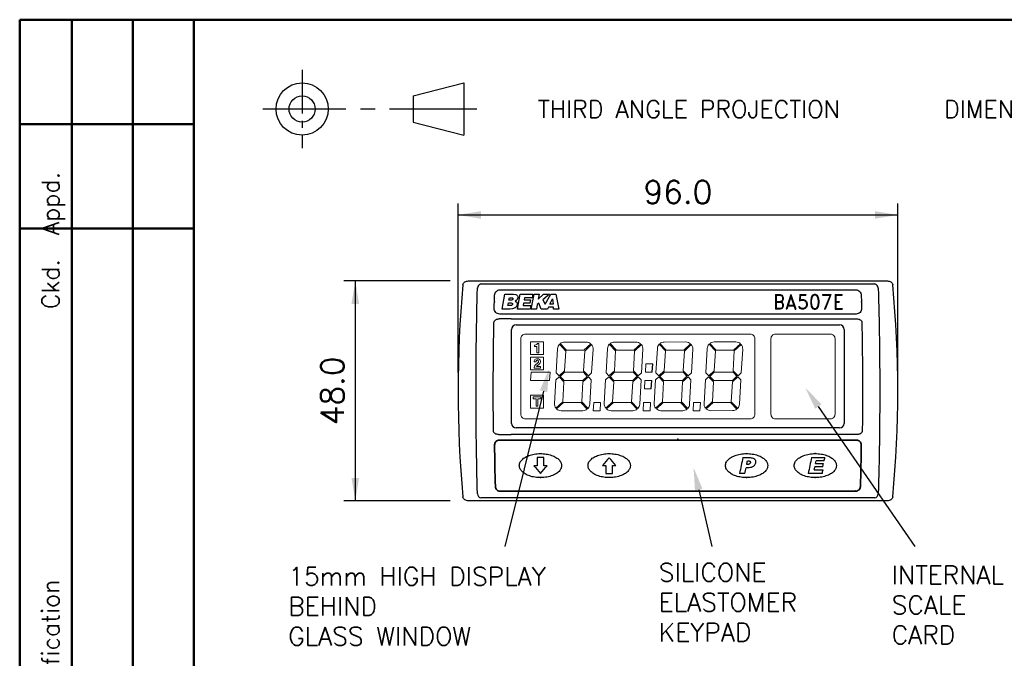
# Model space of a CAD drawing. Extents: x 0 to 196, y 0 to 279.
# Tile 3 of 4: x 6 to 114, y 203 to 272. Entities that reach past the tile are written whole.
import ezdxf
from ezdxf.enums import TextEntityAlignment as Align

# ---------------------------------------------------------------- set-up
doc = ezdxf.new("R2010")
doc.units = 0
doc.header["$LTSCALE"] = 0.5
doc.header["$MEASUREMENT"] = 0
doc.linetypes.add('CENTER2', pattern=[28.575, 19.05, -3.175, 3.175, -3.175])
doc.layers.get('DEFPOINTS').update_dxf_attribs({"color": 96})
for name, color, linetype in [('CENTER', 5, 'CENTER2'), ('FINE', 244, 'Continuous'), ('FORMAT', 7, 'Continuous'), ('TEXT', 5, 'Continuous')]:
    doc.layers.add(name, color=color, linetype=linetype)
doc.layers.add('OBJECT', color=1, linetype='Continuous', lineweight=50)
doc.styles.add('ROMAND', font='romand', dxfattribs={"height": 1.5})
doc.styles.add('ROMANS', font='romans', dxfattribs={"height": 2.5})
doc.dimstyles.get("Standard").update_dxf_attribs({"dimtxt": 0.18, "dimasz": 0.18, "dimexe": 0.18, "dimexo": 0.0625, "dimgap": 0.09, "dimtad": 0, "dimtih": 1, "dimtoh": 1, "dimdec": 4, "dimzin": 0, "dimdsep": 46, "dimtxsty": 'Standard', "dimcen": 0.09, "dimadec": 0, "dimazin": 0, "dimtfac": 1, "dimtdec": 4, "dimtofl": 0, "dimtmove": 0, "dimatfit": 3, "dimfxl": 0, "dimtolj": 1, "dimtzin": 0, "dimarcsym": 0})

# ---------------------------------------------------------------- blocks, each defined once
blk = doc.blocks.new('FORMAT-FIXED')
at = {"layer": 'FORMAT', "color": 1, "lineweight": 50}
for p, q in [((6.5, 272.24), (6.5, 6.5)), ((6.5, 272.24), (189.37, 272.24)), ((12.2, 272.24), (12.2, 179.4)), ((18.85, 272.24), (18.85, 179.4)), ((25.5, 272.24), (25.5, 6.5)), ((6.5, 260.84), (25.5, 260.84)), ((6.5, 249.44), (25.5, 249.44))]:
    blk.add_line(p, q, dxfattribs=at)
at = {"layer": 'FORMAT', "color": 7, "linetype": 'Continuous', "style": 'ROMANS'}
blk.add_text('Iss.  Date  Modification                   Ckd.  Appd.', height=1.9, rotation=90, dxfattribs=at).set_placement((10.82, 180.89))
blk = doc.blocks.new('PROJECTION')
at = {"layer": 'CENTER', "ltscale": 0.5}
blk.add_line((4.28, 4.28), (4.28, -4.27), dxfattribs=at)
at = {"layer": 'CENTER'}
blk.add_line((23.35, 0), (0, 0), dxfattribs=at)
at = {"layer": 'FORMAT'}
for p, q in [((16.41, 1.42), (21.92, 2.85)), ((21.92, 2.85), (21.92, -2.85)), ((16.41, 1.42), (16.41, -1.42)), ((16.41, -1.42), (21.92, -2.85))]:
    blk.add_line(p, q, dxfattribs=at)
for radius in [2.85, 1.43]:
    blk.add_circle((4.28, 0), radius, dxfattribs=at)
at = {"layer": 'FORMAT', "color": 7, "linetype": 'Continuous', "style": 'ROMANS'}
blk.add_text('THIRD ANGLE PROJECTION      DIMENSIONS IN mm      DO NOT SCALE', height=1.9, dxfattribs=at).set_placement((30.02, -0.97))
blk = doc.blocks.new('*D4')
at = {"color": 0, "linetype": 'ByBlock', "lineweight": -2}
for p, q in [((54.35, 233.71), (54.35, 252.17)), ((102.36, 233.71), (102.36, 252.17)), ((54.35, 250.92), (102.36, 250.92)), ((54.35, 231.71), (54.35, 231.71))]:
    blk.add_line(p, q, dxfattribs=at)
at = {"color": 0, "linetype": 'ByBlock'}
for points in [[(54.35, 250.92), (56.85, 250.5), (56.85, 251.33)], [(102.36, 250.92), (99.86, 250.5), (99.86, 251.33)]]:
    blk.add_solid(points, dxfattribs=at)
at = {"layer": 'DEFPOINTS', "color": 0, "linetype": 'ByBlock'}
for p in [(54.35, 231.71), (102.36, 231.71)]:
    blk.add_point(p, dxfattribs=at)
at = {"color": 0, "linetype": 'ByBlock', "lineweight": -2, "insert": (78.36, 253.42), "char_height": 2.5, "attachment_point": 5, "style": 'ROMANS'}
blk.add_mtext('\\A1;96.0', dxfattribs=at)
blk = doc.blocks.new('*D5')
at = {"color": 0, "linetype": 'ByBlock', "lineweight": -2}
for p, q in [((53.48, 243.71), (41.89, 243.71)), ((43.14, 243.71), (43.14, 219.71)), ((55.48, 243.71), (55.48, 243.71)), ((53.48, 219.71), (41.89, 219.71))]:
    blk.add_line(p, q, dxfattribs=at)
at = {"color": 0, "linetype": 'ByBlock'}
for points in [[(43.14, 243.71), (42.72, 241.21), (43.55, 241.21)], [(43.14, 219.71), (42.72, 222.21), (43.55, 222.21)]]:
    blk.add_solid(points, dxfattribs=at)
at = {"layer": 'DEFPOINTS', "color": 0, "linetype": 'ByBlock'}
for p in [(55.48, 243.71), (55.48, 219.71)]:
    blk.add_point(p, dxfattribs=at)
at = {"color": 0, "linetype": 'ByBlock', "lineweight": -2, "insert": (40.64, 231.71), "char_height": 2.5, "attachment_point": 5, "rotation": 90, "style": 'ROMANS'}
blk.add_mtext('\\A1;48.0', dxfattribs=at)

msp = doc.modelspace()

# ---------------------------------------------------------------- linework, layer by layer
for p, q in [((55.482, 243.711), (101.228, 243.711)), ((56.859, 243.399), (99.851, 243.399)), ((58.939, 242.742), (97.772, 242.742)), ((97.807, 240.092), (58.903, 240.092)), ((60.16, 239.57), (58.841, 239.57)), ((60.16, 239.57), (96.55, 239.57)), ((60.7, 238.908), (96.01, 238.908)), ((96.55, 239.57), (97.869, 239.57)), ((60.2, 228.158), (60.2, 238.408)), ((96.51, 238.408), (96.51, 228.158)), ((75.563, 233.764), (75.616, 234.664)), ((75.454, 231.927), (75.507, 232.827)), ((58.777, 226.949), (60.158, 226.949)), ((96.553, 226.949), (60.158, 226.949)), ((96.01, 227.658), (60.7, 227.658)), ((97.934, 226.949), (96.553, 226.949)), ((63.722, 224.417), (62.987, 224.417)), ((85.449, 224.419), (86.238, 224.419)), ((86.006, 223.676), (85.864, 223.676)), ((85.951, 224.055), (86.12, 224.055)), ((92.944, 224.419), (94.401, 224.419)), ((93.384, 223.79), (94.243, 223.79)), ((94.32, 224.053), (93.445, 224.053)), ((62.988, 223.541), (62.622, 223.541)), ((64.087, 223.541), (63.721, 223.541)), ((70.123, 223.558), (70.488, 223.558)), ((70.489, 222.684), (71.221, 222.684)), ((71.222, 223.558), (71.587, 223.558)), ((85.656, 222.686), (85.082, 222.686)), ((85.994, 223.313), (85.792, 223.313)), ((94.111, 222.686), (92.582, 222.686)), ((93.235, 223.094), (94.198, 223.094)), ((94.163, 223.425), (93.311, 223.425)), ((101.228, 219.706), (55.482, 219.706)), ((99.851, 220.017), (56.859, 220.017))]:
    msp.add_line(p, q)
at = {"lineweight": 9}
for p, q in [((66.111, 236.062), (65.421, 236.795)), ((65.507, 236.876), (66.199, 236.142)), ((68.345, 237.043), (65.976, 237.042)), ((68.1, 236.144), (68.85, 236.851)), ((68.931, 236.765), (68.182, 236.059)), ((71.556, 236.064), (70.865, 236.797)), ((70.951, 236.878), (71.643, 236.144)), ((73.789, 237.045), (71.421, 237.043)), ((73.544, 236.145), (74.295, 236.852)), ((74.376, 236.767), (73.627, 236.061)), ((77, 236.066), (76.31, 236.799)), ((76.396, 236.88), (77.088, 236.145)), ((79.234, 237.047), (76.865, 237.045)), ((78.989, 236.147), (79.739, 236.854)), ((79.82, 236.768), (79.071, 236.062)), ((82.445, 236.067), (81.754, 236.8)), ((81.84, 236.881), (82.532, 236.147)), ((84.678, 237.048), (82.31, 237.047)), ((84.433, 236.148), (85.184, 236.856)), ((85.265, 236.77), (84.516, 236.064)), ((65.228, 236.336), (65.07, 233.667)), ((65.228, 236.336), (65.07, 233.667)), ((65.984, 233.902), (66.111, 236.062)), ((66.199, 236.142), (68.1, 236.144)), ((68.182, 236.059), (68.055, 233.898)), ((68.941, 233.669), (69.094, 236.249)), ((70.672, 236.338), (70.515, 233.669)), ((70.672, 236.338), (70.515, 233.669)), ((71.428, 233.903), (71.556, 236.064)), ((71.643, 236.144), (73.544, 236.145)), ((73.627, 236.061), (73.499, 233.9)), ((74.386, 233.67), (74.538, 236.251)), ((76.117, 236.339), (75.959, 233.67)), ((76.117, 236.339), (75.959, 233.67)), ((76.873, 233.905), (77, 236.066)), ((77.088, 236.145), (78.989, 236.147)), ((79.071, 236.062), (78.944, 233.901)), ((79.83, 233.672), (79.983, 236.253)), ((81.561, 236.341), (81.404, 233.672)), ((81.561, 236.341), (81.404, 233.672)), ((82.317, 233.906), (82.445, 236.067)), ((82.532, 236.147), (84.433, 236.148)), ((84.516, 236.064), (84.388, 233.903)), ((85.275, 233.674), (85.427, 236.254)), ((74.812, 233.764), (74.865, 234.664)), ((74.865, 234.664), (75.616, 234.664)), ((62.339, 233.742), (62.28, 232.842)), ((62.339, 233.742), (64.409, 233.742)), ((64.408, 233.742), (64.349, 232.842)), ((65.07, 233.667), (65.383, 233.335)), ((65.07, 233.667), (65.383, 233.335)), ((65.383, 233.335), (65.984, 233.902)), ((65.507, 233.29), (65.987, 233.742)), ((65.929, 232.842), (65.507, 233.29)), ((65.987, 233.742), (68.038, 233.744)), ((68.46, 233.296), (67.98, 232.844)), ((68.038, 233.744), (68.46, 233.296)), ((68.055, 233.898), (68.586, 233.334)), ((68.586, 233.334), (68.941, 233.669)), ((68.586, 233.334), (68.941, 233.669)), ((70.825, 233.253), (70.47, 232.919)), ((70.825, 233.253), (70.47, 232.919)), ((70.515, 233.669), (70.828, 233.337)), ((70.515, 233.669), (70.828, 233.337)), ((71.357, 232.689), (70.825, 233.253)), ((70.828, 233.337), (71.428, 233.903)), ((70.952, 233.291), (71.431, 233.744)), ((71.373, 232.844), (70.952, 233.291)), ((71.431, 233.744), (73.483, 233.745)), ((73.904, 233.298), (73.425, 232.846)), ((73.483, 233.745), (73.904, 233.298)), ((73.499, 233.9), (74.031, 233.336)), ((74.031, 233.336), (74.386, 233.67)), ((74.031, 233.336), (74.386, 233.67)), ((74.812, 233.764), (75.563, 233.764)), ((74.812, 233.764), (75.563, 233.764)), ((75.563, 233.764), (74.812, 233.764)), ((75.563, 233.764), (74.812, 233.764)), ((76.27, 233.255), (75.915, 232.92)), ((76.27, 233.255), (75.915, 232.92)), ((75.959, 233.67), (76.272, 233.338)), ((75.959, 233.67), (76.272, 233.338)), ((76.801, 232.691), (76.27, 233.255)), ((76.272, 233.338), (76.873, 233.905)), ((76.396, 233.293), (76.876, 233.745)), ((76.818, 232.846), (76.396, 233.293)), ((76.876, 233.745), (78.927, 233.747)), ((79.349, 233.3), (78.869, 232.847)), ((78.872, 232.688), (79.473, 233.254)), ((78.927, 233.747), (79.349, 233.3)), ((78.944, 233.901), (79.475, 233.338)), ((79.473, 233.254), (79.786, 232.922)), ((79.473, 233.254), (79.786, 232.922)), ((79.475, 233.338), (79.83, 233.672)), ((79.475, 233.338), (79.83, 233.672)), ((81.714, 233.257), (81.359, 232.922)), ((81.714, 233.257), (81.359, 232.922)), ((81.404, 233.672), (81.717, 233.34)), ((81.404, 233.672), (81.717, 233.34)), ((82.246, 232.693), (81.714, 233.257)), ((81.717, 233.34), (82.317, 233.906)), ((81.841, 233.295), (82.32, 233.747)), ((82.262, 232.847), (81.841, 233.295)), ((82.32, 233.747), (84.372, 233.749)), ((84.793, 233.301), (84.314, 232.849)), ((84.317, 232.689), (84.917, 233.256)), ((84.372, 233.749), (84.793, 233.301)), ((84.388, 233.903), (84.92, 233.339)), ((84.917, 233.256), (85.23, 232.924)), ((84.917, 233.256), (85.23, 232.924)), ((84.92, 233.339), (85.275, 233.674)), ((84.92, 233.339), (85.275, 233.674)), ((62.28, 232.842), (64.354, 232.842)), ((65.026, 232.917), (64.873, 230.337)), ((65.026, 232.917), (64.873, 230.337)), ((65.381, 233.252), (65.026, 232.917)), ((65.381, 233.252), (65.026, 232.917)), ((65.912, 232.688), (65.381, 233.252)), ((65.785, 230.527), (65.912, 232.688)), ((67.98, 232.844), (65.929, 232.842)), ((67.856, 230.524), (67.983, 232.685)), ((67.983, 232.685), (68.584, 233.251)), ((68.584, 233.251), (68.897, 232.919)), ((68.584, 233.251), (68.897, 232.919)), ((68.739, 230.25), (68.897, 232.919)), ((70.47, 232.919), (70.318, 230.338)), ((70.47, 232.919), (70.318, 230.338)), ((71.229, 230.529), (71.357, 232.689)), ((73.425, 232.846), (71.373, 232.844)), ((73.3, 230.525), (73.428, 232.686)), ((73.428, 232.686), (74.028, 233.252)), ((74.028, 233.252), (74.341, 232.92)), ((74.028, 233.252), (74.341, 232.92)), ((74.184, 230.252), (74.341, 232.92)), ((74.703, 231.927), (74.756, 232.827)), ((74.756, 232.827), (75.507, 232.827)), ((74.756, 232.827), (75.507, 232.827)), ((75.507, 232.827), (74.756, 232.827)), ((75.507, 232.827), (74.756, 232.827)), ((75.915, 232.92), (75.762, 230.34)), ((75.915, 232.92), (75.762, 230.34)), ((76.674, 230.53), (76.801, 232.691)), ((78.869, 232.847), (76.818, 232.846)), ((78.745, 230.527), (78.872, 232.688)), ((79.628, 230.253), (79.786, 232.922)), ((81.359, 232.922), (81.207, 230.342)), ((81.359, 232.922), (81.207, 230.342)), ((82.118, 230.532), (82.246, 232.693)), ((84.314, 232.849), (82.262, 232.847)), ((84.189, 230.528), (84.317, 232.689)), ((85.073, 230.255), (85.23, 232.924)), ((74.703, 231.927), (75.454, 231.927)), ((74.703, 231.927), (75.454, 231.927)), ((75.454, 231.927), (74.703, 231.927)), ((75.454, 231.927), (74.703, 231.927)), ((65.038, 229.823), (65.785, 230.527)), ((65.119, 229.737), (65.867, 230.443)), ((65.867, 230.443), (67.768, 230.444)), ((67.768, 230.444), (68.46, 229.71)), ((68.548, 229.789), (67.856, 230.524)), ((69.117, 229.544), (69.17, 230.444)), ((69.17, 230.444), (69.921, 230.444)), ((69.868, 229.544), (69.921, 230.444)), ((70.482, 229.824), (71.229, 230.529)), ((70.563, 229.738), (71.312, 230.444)), ((71.312, 230.444), (73.213, 230.446)), ((73.213, 230.446), (73.905, 229.711)), ((73.993, 229.791), (73.3, 230.525)), ((74.561, 229.546), (74.614, 230.446)), ((74.614, 230.446), (75.366, 230.446)), ((75.312, 229.546), (75.366, 230.446)), ((75.927, 229.826), (76.674, 230.53)), ((76.008, 229.74), (76.756, 230.446)), ((76.756, 230.446), (78.657, 230.447)), ((78.657, 230.447), (79.349, 229.713)), ((79.437, 229.792), (78.745, 230.527)), ((80.006, 229.547), (80.059, 230.447)), ((80.059, 230.447), (80.81, 230.447)), ((80.757, 229.547), (80.81, 230.447)), ((81.371, 229.828), (82.118, 230.532)), ((81.452, 229.742), (82.201, 230.447)), ((82.201, 230.447), (84.102, 230.449)), ((84.102, 230.449), (84.794, 229.715)), ((84.882, 229.794), (84.189, 230.528)), ((67.991, 229.544), (65.622, 229.543)), ((69.117, 229.544), (69.868, 229.544)), ((69.117, 229.544), (69.868, 229.544)), ((69.868, 229.544), (69.117, 229.544)), ((69.868, 229.544), (69.117, 229.544)), ((73.435, 229.546), (71.067, 229.544)), ((74.561, 229.546), (75.312, 229.546)), ((74.561, 229.546), (75.312, 229.546)), ((75.312, 229.546), (74.561, 229.546)), ((75.312, 229.546), (74.561, 229.546)), ((78.88, 229.547), (76.511, 229.546)), ((80.006, 229.547), (80.757, 229.547)), ((80.006, 229.547), (80.757, 229.547)), ((80.757, 229.547), (80.006, 229.547)), ((80.757, 229.547), (80.006, 229.547)), ((84.324, 229.549), (81.956, 229.547))]:
    msp.add_line(p, q, dxfattribs=at)
at = {"linetype": 'Continuous', "lineweight": 9}
for p, q in [((62.569, 231.054), (63.39, 231.054)), ((62.569, 231.054), (62.569, 230.849)), ((62.569, 230.849), (62.877, 230.849)), ((62.877, 230.028), (62.877, 230.849)), ((62.877, 230.028), (63.082, 230.028)), ((63.082, 230.849), (63.082, 230.028)), ((63.082, 230.849), (63.39, 230.849)), ((63.39, 231.054), (63.39, 230.849))]:
    msp.add_line(p, q, dxfattribs=at)
at = {"lineweight": 35}
for p, q in [((97.854, 226.333), (58.857, 226.333)), ((58.938, 220.765), (97.772, 220.765))]:
    msp.add_line(p, q, dxfattribs=at)
at = {"lineweight": 9}
for points in [[(61.7, 228.658), (86.26, 228.658, 0.4142136), (86.76, 229.158), (86.76, 237.408, 0.4142136), (86.26, 237.908), (61.7, 237.908, 0.4142136), (61.2, 237.408), (61.2, 229.158, 0.4142136)], [(89.01, 228.658), (95.01, 228.658, 0.4142136), (95.51, 229.158), (95.51, 237.408, 0.4142136), (95.01, 237.908), (89.01, 237.908, 0.4142136), (88.51, 237.408), (88.51, 229.158, 0.4142136)]]:
    msp.add_lwpolyline(points, format="xyb", close=True, dxfattribs=at)
for points in [[(62.28, 235.67), (63.68, 235.67), (63.68, 237.07), (62.28, 237.07)], [(62.702, 236.699), (62.746, 236.699), (62.746, 236.699), (62.855, 236.721), (62.943, 236.765), (62.986, 236.808), (62.986, 236.874), (63.161, 236.874), (63.161, 235.848), (62.964, 235.848), (62.964, 236.568), (62.702, 236.568), (62.702, 236.699)], [(62.28, 234.005), (63.68, 234.005), (63.68, 235.405), (62.28, 235.405)], [(62.647, 234.875), (62.647, 234.875), (62.668, 234.984), (62.69, 235.071), (62.734, 235.137), (62.799, 235.18), (62.909, 235.224), (62.996, 235.224), (62.996, 235.224), (63.127, 235.202), (63.236, 235.137), (63.28, 235.093), (63.324, 235.049), (63.345, 234.984), (63.345, 234.896), (63.345, 234.896), (63.324, 234.787), (63.28, 234.7), (63.214, 234.634), (63.127, 234.569), (63.127, 234.569), (62.974, 234.46), (62.909, 234.372), (63.345, 234.372), (63.345, 234.198), (62.647, 234.198), (62.647, 234.198), (62.647, 234.285), (62.69, 234.394), (62.756, 234.503), (62.887, 234.613), (62.887, 234.613), (62.996, 234.7), (63.083, 234.765), (63.127, 234.831), (63.149, 234.918), (63.149, 234.918), (63.127, 234.962), (63.105, 235.006), (63.061, 235.049), (62.996, 235.049), (62.996, 235.049), (62.909, 235.027), (62.865, 234.984), (62.865, 234.918), (62.843, 234.875), (62.647, 234.875)], [(62.28, 229.835), (63.68, 229.835), (63.68, 231.235), (62.28, 231.235)], [(62.28, 229.835), (63.68, 229.835), (63.68, 231.235), (62.28, 231.235)]]:
    msp.add_lwpolyline(points, close=True, dxfattribs=at)
for centre, radius, start, end in [((179.37, 231.708), 125.017, 174.68937, 185.31063), ((56.987, 242.905), 0.51, 104.43584, 175.93093), ((99.724, 242.905), 0.51, 4.06907, 75.56416), ((-22.66, 231.708), 125.017, 354.68937, 5.31063), ((56.987, 220.511), 0.51, 184.06907, 255.56416), ((99.724, 220.511), 0.51, 284.43584, 355.93093)]:
    msp.add_arc(centre, radius, start, end)
for centre, start, end in [((65.976, 236.292), 137.82631, 176.62032), ((65.976, 236.292), 137.82631, 176.62032), ((65.976, 236.292), 90, 128.794), ((65.976, 236.292), 90, 128.794), ((68.345, 236.294), 47.82631, 90), ((68.345, 236.294), 47.82631, 90), ((68.345, 236.294), 356.62032, 38.794), ((68.345, 236.294), 356.62032, 38.794), ((71.421, 236.294), 137.82631, 176.62032), ((71.421, 236.294), 137.82631, 176.62032), ((71.421, 236.294), 90, 128.794), ((71.421, 236.294), 90, 128.794), ((73.789, 236.295), 47.82631, 90), ((73.789, 236.295), 47.82631, 90), ((73.789, 236.295), 356.62032, 38.794), ((73.789, 236.295), 356.62032, 38.794), ((76.865, 236.295), 137.82631, 176.62032), ((76.865, 236.295), 137.82631, 176.62032), ((76.865, 236.295), 90, 128.794), ((76.865, 236.295), 90, 128.794), ((79.234, 236.297), 47.82631, 90), ((79.234, 236.297), 47.82631, 90), ((79.234, 236.297), 356.62032, 38.794), ((79.234, 236.297), 356.62032, 38.794), ((82.31, 236.297), 137.82631, 176.62032), ((82.31, 236.297), 137.82631, 176.62032), ((82.31, 236.297), 90, 128.794), ((82.31, 236.297), 90, 128.794), ((84.678, 236.298), 47.82631, 90), ((84.678, 236.298), 47.82631, 90), ((84.678, 236.298), 356.62032, 38.794), ((84.678, 236.298), 356.62032, 38.794), ((65.622, 230.293), 176.62032, 218.794), ((65.622, 230.293), 176.62032, 218.794), ((67.991, 230.294), 317.82631, 356.62032), ((67.991, 230.294), 317.82631, 356.62032), ((71.067, 230.294), 176.62032, 218.794), ((71.067, 230.294), 176.62032, 218.794), ((73.435, 230.296), 317.82631, 356.62032), ((73.435, 230.296), 317.82631, 356.62032), ((76.511, 230.296), 176.62032, 218.794), ((76.511, 230.296), 176.62032, 218.794), ((78.88, 230.297), 317.82631, 356.62032), ((78.88, 230.297), 317.82631, 356.62032), ((81.956, 230.297), 176.62032, 218.794), ((84.324, 230.299), 317.82631, 356.62032), ((84.324, 230.299), 317.82631, 356.62032), ((65.622, 230.293), 227.82631, 270), ((65.622, 230.293), 227.82631, 270), ((67.991, 230.294), 270, 308.794), ((67.991, 230.294), 270, 308.794), ((71.067, 230.294), 227.82631, 270), ((71.067, 230.294), 227.82631, 270), ((73.435, 230.296), 270, 308.794), ((73.435, 230.296), 270, 308.794), ((76.511, 230.296), 227.82631, 270), ((76.511, 230.296), 227.82631, 270), ((78.88, 230.297), 270, 308.794), ((78.88, 230.297), 270, 308.794), ((81.956, 230.297), 227.82631, 270), ((81.956, 230.297), 227.82631, 270), ((84.324, 230.299), 270, 308.794), ((84.324, 230.299), 270, 308.794)]:
    msp.add_arc(centre, 0.75, start, end, dxfattribs=at)
for centre, major_axis, ratio, start_param, end_param in [((60.7, 238.408), (-0.354, 0.354), 0.9996955, 5.4979394, 7.0684312), ((96.01, 238.408), (0.354, 0.354), 0.9996955, 5.4979394, 7.0684312), ((60.7, 228.158), (-0.354, -0.354), 0.9996955, 5.4979394, 7.0684312), ((96.01, 228.158), (0.354, -0.354), 0.9996955, 5.4979394, 7.0684312), ((65.607, 231.709), (0, 150.258), 0.0174551, 1.6193429, 1.6251795), ((61.102, 231.709), (0, 150.258), 0.0174551, 4.6580059, 4.6638425), ((80.559, 231.709), (128.823, 150.248), 0.0132512, 1.6307306, 1.6364308), ((61.151, 231.709), (-128.823, 150.248), 0.0132512, 4.6467545, 4.6524547), ((89.714, 231.877), (31.975, 150.257), 0.0170728, 1.6240845, 1.6356372), ((85.054, 231.877), (34.318, 150.131), 0.0170162, 4.6616246, 4.6641564), ((97.187, 231.877), (31.554, 150.257), 0.0170825, 1.6240386, 1.6355914), ((92.558, 231.877), (34.587, 150.256), 0.0170102, 4.662459, 4.6642111), ((93.338, 231.877), (33.017, 150.256), 0.0170483, 4.6598585, 4.6622896), ((93.364, 231.877), (33.155, 150.256), 0.017045, 4.6640567, 4.6664951), ((59.071, 231.709), (-128.823, 150.248), 0.0132512, 1.6138183, 1.6195034), ((67.638, 231.709), (128.823, 150.248), 0.0132512, 4.6636819, 4.669367), ((73.107, 231.709), (0, 150.258), 0.0174551, 1.6250697, 1.630897), ((68.603, 231.709), (0, 150.258), 0.0174551, 4.6522883, 4.6581156), ((84.963, 231.877), (32.459, 150.256), 0.0170615, 4.6548669, 4.659051), ((92.55, 231.877), (34.221, 150.256), 0.0170193, 4.6577787, 4.6599884), ((93.378, 231.877), (31.766, 150.257), 0.0170776, 4.6547916, 4.657513)]:
    msp.add_ellipse(centre, major_axis=major_axis, ratio=ratio, start_param=start_param, end_param=end_param)
for points, knots in [([(54.889, 243.279), (54.896, 243.347), (54.92, 243.413), (54.995, 243.525), (55.045, 243.571), (55.215, 243.68), (55.349, 243.711), (55.482, 243.711)], [0, 0, 0, 0, 0.25, 0.25, 0.5, 0.5, 1, 1, 1, 1]), ([(56.478, 220.475), (56.372, 224.213), (56.318, 227.958), (56.318, 235.459), (56.372, 239.203), (56.478, 242.942)], [0, 0, 0, 0, 0.5, 0.5, 1, 1, 1, 1]), ([(100.232, 242.942), (100.338, 239.203), (100.392, 235.459), (100.392, 227.958), (100.338, 224.213), (100.232, 220.475)], [0, 0, 0, 0, 0.5, 0.5, 1, 1, 1, 1]), ([(101.228, 243.711), (101.295, 243.711), (101.361, 243.703), (101.489, 243.67), (101.551, 243.644), (101.664, 243.572), (101.715, 243.526), (101.791, 243.412), (101.815, 243.348), (101.821, 243.279)], [0, 0, 0, 0, 0.25, 0.25, 0.5, 0.5, 0.75, 0.75, 1, 1, 1, 1]), ([(58.303, 240.705), (58.305, 240.778), (58.307, 240.85), (58.308, 240.923), (58.315, 241.226), (58.323, 241.529), (58.33, 241.833), (58.333, 241.941), (58.336, 242.049), (58.339, 242.158)], [0.0012294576, 0.0012294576, 0.0012294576, 0.0012294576, 0.0016650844, 0.0016650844, 0.0016650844, 0.0034888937, 0.0034888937, 0.0034888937, 0.0041407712, 0.0041407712, 0.0041407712, 0.0041407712]), ([(58.339, 242.158), (58.341, 242.235), (58.358, 242.311), (58.42, 242.453), (58.464, 242.518), (58.575, 242.625), (58.641, 242.668), (58.783, 242.726), (58.861, 242.742), (58.939, 242.742)], [0, 0, 0, 0, 0.25, 0.25, 0.5, 0.5, 0.75, 0.75, 1, 1, 1, 1]), ([(97.772, 242.742), (97.85, 242.742), (97.926, 242.727), (98.07, 242.668), (98.136, 242.625), (98.246, 242.518), (98.291, 242.453), (98.352, 242.312), (98.37, 242.235), (98.372, 242.158)], [0, 0, 0, 0, 0.25, 0.25, 0.5, 0.5, 0.75, 0.75, 1, 1, 1, 1]), ([(98.372, 242.158), (98.374, 242.076), (98.376, 241.994), (98.378, 241.912), (98.386, 241.609), (98.393, 241.305), (98.4, 241.002), (98.403, 240.903), (98.405, 240.804), (98.407, 240.705)], [0.0011720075, 0.0011720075, 0.0011720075, 0.0011720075, 0.0016650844, 0.0016650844, 0.0016650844, 0.0034888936, 0.0034888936, 0.0034888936, 0.004083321, 0.004083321, 0.004083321, 0.004083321]), ([(58.903, 240.092), (58.823, 240.092), (58.744, 240.108), (58.597, 240.17), (58.529, 240.216), (58.419, 240.329), (58.374, 240.398), (58.316, 240.545), (58.301, 240.625), (58.303, 240.705)], [0, 0, 0, 0, 0.25, 0.25, 0.5, 0.5, 0.75, 0.75, 1, 1, 1, 1]), ([(98.407, 240.705), (98.409, 240.625), (98.395, 240.546), (98.336, 240.398), (98.292, 240.33), (98.181, 240.216), (98.114, 240.17), (97.968, 240.108), (97.888, 240.092), (97.807, 240.092)], [0, 0, 0, 0, 0.25, 0.25, 0.5, 0.5, 0.75, 0.75, 1, 1, 1, 1]), ([(58.225, 227.354), (58.222, 227.615), (58.216, 228.273), (58.208, 229.328), (58.202, 230.518), (58.201, 231.311), (58.201, 232.364), (58.204, 233.675), (58.219, 235.641), (58.242, 237.471), (58.262, 238.646), (58.272, 239.165)], [0.03207913, 0.03207913, 0.03207913, 0.03207913, 0.09425531, 0.18851063, 0.28276594, 0.37702125, 0.37702125, 0.53276594, 0.68851063, 0.84425531, 0.96792467, 0.96792467, 0.96792467, 0.96792467]), ([(58.272, 239.165), (58.274, 239.231), (58.294, 239.294), (58.364, 239.402), (58.415, 239.446), (58.526, 239.512), (58.587, 239.534), (58.712, 239.563), (58.776, 239.57), (58.841, 239.57)], [0, 0, 0, 0, 0.25, 0.25, 0.5, 0.5, 0.75, 0.75, 1, 1, 1, 1]), ([(97.869, 239.57), (97.934, 239.57), (97.998, 239.563), (98.123, 239.534), (98.185, 239.512), (98.296, 239.446), (98.346, 239.402), (98.417, 239.294), (98.437, 239.231), (98.438, 239.165)], [0, 0, 0, 0, 0.25, 0.25, 0.5, 0.5, 0.75, 0.75, 1, 1, 1, 1]), ([(98.438, 239.165), (98.443, 238.886), (98.454, 238.326), (98.467, 237.487), (98.478, 236.646), (98.488, 235.805), (98.496, 234.963), (98.502, 234.12), (98.506, 233.276), (98.509, 232.432), (98.51, 231.587), (98.508, 230.742), (98.505, 229.895), (98.501, 229.049), (98.494, 228.201), (98.488, 227.636), (98.485, 227.354)], [0, 0, 0, 0, 0.07108462, 0.14222083, 0.21340894, 0.28464931, 0.35594227, 0.42728814, 0.49868726, 0.57013997, 0.64164659, 0.71320746, 0.78482291, 0.85649326, 0.92821885, 1, 1, 1, 1]), ([(58.777, 226.949), (58.713, 226.949), (58.65, 226.955), (58.527, 226.985), (58.467, 227.008), (58.359, 227.074), (58.311, 227.119), (58.244, 227.227), (58.226, 227.29), (58.225, 227.354)], [0, 0, 0, 0, 0.25, 0.25, 0.5, 0.5, 0.75, 0.75, 1, 1, 1, 1]), ([(98.485, 227.354), (98.485, 227.29), (98.466, 227.227), (98.4, 227.119), (98.351, 227.075), (98.243, 227.008), (98.184, 226.985), (98.06, 226.955), (97.998, 226.949), (97.934, 226.949)], [0, 0, 0, 0, 0.25, 0.25, 0.5, 0.5, 0.75, 0.75, 1, 1, 1, 1]), ([(61.04, 223.549), (61.04, 223.416), (61.107, 223.171), (61.377, 222.839), (61.778, 222.566), (62.303, 222.362), (62.918, 222.244), (63.573, 222.226), (64.225, 222.315), (64.791, 222.502), (65.235, 222.763), (65.529, 223.067), (65.669, 223.39), (65.668, 223.709), (65.533, 224.024), (65.256, 224.32), (64.832, 224.578), (64.291, 224.767), (63.66, 224.868), (62.996, 224.864), (62.364, 224.755), (61.818, 224.553), (61.396, 224.279), (61.161, 223.999), (61.058, 223.75), (61.04, 223.616), (61.04, 223.549)], [0, 0, 0, 0, 0.304522, 0.5599497, 0.8304895, 1.1090979, 1.3784145, 1.6653526, 1.9522907, 2.2392288, 2.5065964, 2.7739639, 3.0248486, 3.2618242, 3.4987998, 3.7605375, 4.0222752, 4.2996845, 4.5770937, 4.8644812, 5.1518687, 5.4267108, 5.7015529, 5.9763949, 6.1297901, 6.2831853, 6.2831853, 6.2831853, 6.2831853]), ([(68.543, 223.549), (68.543, 223.416), (68.609, 223.171), (68.88, 222.839), (69.28, 222.566), (69.806, 222.362), (70.421, 222.244), (71.076, 222.226), (71.727, 222.315), (72.294, 222.502), (72.738, 222.763), (73.032, 223.067), (73.172, 223.39), (73.171, 223.709), (73.036, 224.024), (72.759, 224.32), (72.335, 224.578), (71.793, 224.767), (71.163, 224.868), (70.499, 224.864), (69.866, 224.755), (69.321, 224.553), (68.898, 224.279), (68.663, 223.999), (68.561, 223.75), (68.543, 223.616), (68.543, 223.549)], [0, 0, 0, 0, 0.304522, 0.5599497, 0.8304895, 1.1090979, 1.3784145, 1.6653526, 1.9522907, 2.2392288, 2.5065964, 2.7739639, 3.0248486, 3.2618242, 3.4987998, 3.7605375, 4.0222752, 4.2996845, 4.5770937, 4.8644812, 5.1518687, 5.4267108, 5.7015529, 5.9763949, 6.1297901, 6.2831853, 6.2831853, 6.2831853, 6.2831853]), ([(83.544, 223.549), (83.544, 223.416), (83.61, 223.171), (83.881, 222.839), (84.281, 222.566), (84.807, 222.362), (85.422, 222.244), (86.077, 222.226), (86.728, 222.315), (87.295, 222.502), (87.739, 222.763), (88.033, 223.067), (88.173, 223.39), (88.172, 223.709), (88.037, 224.024), (87.76, 224.32), (87.336, 224.578), (86.794, 224.767), (86.164, 224.868), (85.5, 224.864), (84.868, 224.755), (84.322, 224.553), (83.899, 224.279), (83.664, 223.999), (83.562, 223.75), (83.544, 223.616), (83.544, 223.549)], [0, 0, 0, 0, 0.304522, 0.5599497, 0.8304895, 1.1090979, 1.3784145, 1.6653526, 1.9522907, 2.2392288, 2.5065964, 2.7739639, 3.0248486, 3.2618242, 3.4987998, 3.7605375, 4.0222752, 4.2996845, 4.5770937, 4.8644812, 5.1518687, 5.4267108, 5.7015529, 5.9763949, 6.1297901, 6.2831853, 6.2831853, 6.2831853, 6.2831853]), ([(91.044, 223.549), (91.044, 223.416), (91.111, 223.171), (91.381, 222.839), (91.782, 222.566), (92.307, 222.362), (92.922, 222.244), (93.578, 222.226), (94.229, 222.315), (94.795, 222.502), (95.239, 222.763), (95.533, 223.067), (95.673, 223.39), (95.672, 223.709), (95.537, 224.024), (95.26, 224.32), (94.836, 224.578), (94.295, 224.767), (93.664, 224.868), (93.001, 224.864), (92.368, 224.755), (91.822, 224.553), (91.4, 224.279), (91.165, 223.999), (91.063, 223.75), (91.044, 223.616), (91.044, 223.549)], [0, 0, 0, 0, 0.304522, 0.5599497, 0.8304895, 1.1090979, 1.3784145, 1.6653526, 1.9522907, 2.2392288, 2.5065964, 2.7739639, 3.0248486, 3.2618242, 3.4987998, 3.7605375, 4.0222752, 4.2996845, 4.5770937, 4.8644812, 5.1518687, 5.4267108, 5.7015529, 5.9763949, 6.1297901, 6.2831853, 6.2831853, 6.2831853, 6.2831853]), ([(86.835, 223.949), (86.834, 223.924), (86.833, 223.899), (86.828, 223.85), (86.823, 223.826), (86.806, 223.754), (86.787, 223.707), (86.716, 223.576), (86.648, 223.5), (86.526, 223.416), (86.481, 223.393), (86.388, 223.357), (86.34, 223.346), (86.193, 223.319), (86.093, 223.314), (85.994, 223.313)], [0, 0, 0, 0, 0.0625, 0.0625, 0.125, 0.125, 0.25, 0.25, 0.5, 0.5, 0.625, 0.625, 0.75, 0.75, 1, 1, 1, 1]), ([(86.27, 223.913), (86.269, 223.896), (86.268, 223.88), (86.261, 223.848), (86.256, 223.832), (86.234, 223.788), (86.213, 223.762), (86.164, 223.718), (86.135, 223.701), (86.072, 223.68), (86.039, 223.677), (86.006, 223.676)], [0, 0, 0, 0, 0.125, 0.125, 0.25, 0.25, 0.5, 0.5, 0.75, 0.75, 1, 1, 1, 1]), ([(86.12, 224.055), (86.14, 224.055), (86.16, 224.053), (86.198, 224.043), (86.216, 224.034), (86.245, 224.007), (86.255, 223.99), (86.268, 223.952), (86.269, 223.933), (86.27, 223.913)], [0, 0, 0, 0, 0.25, 0.25, 0.5, 0.5, 0.75, 0.75, 1, 1, 1, 1]), ([(86.238, 224.419), (86.311, 224.418), (86.383, 224.415), (86.525, 224.391), (86.596, 224.368), (86.686, 224.306), (86.714, 224.282), (86.76, 224.226), (86.779, 224.195), (86.809, 224.128), (86.819, 224.093), (86.832, 224.021), (86.834, 223.985), (86.835, 223.949)], [0, 0, 0, 0, 0.25, 0.25, 0.5, 0.5, 0.625, 0.625, 0.75, 0.75, 0.875, 0.875, 1, 1, 1, 1]), ([(55.482, 219.706), (55.415, 219.706), (55.35, 219.713), (55.222, 219.747), (55.159, 219.772), (55.046, 219.844), (54.996, 219.891), (54.92, 220.004), (54.896, 220.069), (54.889, 220.137)], [0, 0, 0, 0, 0.25, 0.25, 0.5, 0.5, 0.75, 0.75, 1, 1, 1, 1]), ([(101.821, 220.137), (101.815, 220.069), (101.791, 220.004), (101.715, 219.892), (101.665, 219.845), (101.495, 219.736), (101.362, 219.706), (101.228, 219.706)], [0, 0, 0, 0, 0.25, 0.25, 0.5, 0.5, 1, 1, 1, 1])]:
    msp.add_open_spline(points, degree=3, knots=knots)
at = {"lineweight": 35}
for points in [[(58.335, 225.817), (58.358, 224.297), (58.389, 222.778), (58.429, 221.262)], [(98.282, 221.262), (98.321, 222.778), (98.353, 224.297), (98.375, 225.817)]]:
    msp.add_open_spline(points, degree=3, dxfattribs=at)
for points, knots in [([(58.348, 225.817), (58.347, 225.885), (58.359, 225.951), (58.409, 226.076), (58.447, 226.134), (58.541, 226.229), (58.598, 226.268), (58.722, 226.32), (58.789, 226.333), (58.857, 226.333)], [0, 0, 0, 0, 0.25, 0.25, 0.5, 0.5, 0.75, 0.75, 1, 1, 1, 1]), ([(97.854, 226.333), (97.921, 226.333), (97.988, 226.32), (98.112, 226.268), (98.169, 226.229), (98.263, 226.134), (98.301, 226.076), (98.351, 225.952), (98.364, 225.884), (98.363, 225.817)], [0, 0, 0, 0, 0.25, 0.25, 0.5, 0.5, 0.75, 0.75, 1, 1, 1, 1]), ([(58.938, 220.765), (58.872, 220.765), (58.807, 220.778), (58.685, 220.828), (58.629, 220.864), (58.489, 221.001), (58.432, 221.129), (58.429, 221.262)], [0, 0, 0, 0, 0.25, 0.25, 0.5, 0.5, 1, 1, 1, 1]), ([(98.282, 221.262), (98.28, 221.195), (98.265, 221.131), (98.213, 221.011), (98.175, 220.956), (98.035, 220.819), (97.905, 220.765), (97.772, 220.765)], [0, 0, 0, 0, 0.25, 0.25, 0.5, 0.5, 1, 1, 1, 1])]:
    msp.add_open_spline(points, degree=3, knots=knots, dxfattribs=at)
for p in [(78.355, 226.421), (93.357, 224.862), (93.357, 224.862), (63.353, 222.238), (85.857, 222.238), (93.357, 222.238), (93.357, 222.238)]:
    msp.add_point(p)
msp.add_point((97.772, 220.765), dxfattribs=at)
at = {"layer": 'CENTER'}
for p in [(58.321, 241.416), (98.389, 241.416)]:
    msp.add_point(p, dxfattribs=at)
at = {"layer": 'FINE', "color": 7, "linetype": 'Continuous', "flags": 128}
for points in [[(60.416, 242.261), (60.657, 242.221), (60.749, 242.18), (60.789, 242.152), (60.852, 242.094), (60.887, 242.014), (60.892, 241.962), (60.887, 241.854), (60.818, 241.687), (60.692, 241.561), (60.6, 241.498), (60.755, 241.406), (60.818, 241.251), (60.778, 240.999), (60.686, 240.85), (60.594, 240.775), (60.302, 240.661), (59.998, 240.638), (59.172, 240.638), (59.47, 242.261)], [(59.906, 241.613), (59.957, 241.882), (60.233, 241.882), (60.302, 241.865), (60.33, 241.848), (60.353, 241.796), (60.353, 241.756), (60.325, 241.693), (60.279, 241.647), (60.216, 241.618), (60.175, 241.613)], [(60.835, 240.638), (61.133, 242.261), (62.51, 242.261), (62.441, 241.882), (61.615, 241.882), (61.575, 241.653), (62.275, 241.653), (62.2, 241.269), (61.506, 241.269), (61.454, 241.016), (62.315, 241.016), (62.246, 240.638)], [(62.349, 240.638), (62.647, 242.261), (63.204, 242.261), (63.106, 241.739), (63.691, 242.261), (64.339, 242.261), (63.611, 241.653), (63.858, 241.16), (64.471, 242.261), (65.039, 242.261), (65.349, 240.638), (64.792, 240.638), (64.769, 240.85), (64.213, 240.85), (64.11, 240.638), (63.445, 240.638), (63.158, 241.286), (62.997, 241.148), (62.905, 240.638)], [(59.797, 241.016), (59.848, 241.314), (60.147, 241.314), (60.244, 241.291), (60.296, 241.246), (60.307, 241.228), (60.307, 241.165), (60.296, 241.125), (60.273, 241.091), (60.244, 241.062), (60.175, 241.028), (60.089, 241.016)], [(64.66, 241.772), (64.661, 241.772), (64.735, 241.188), (64.385, 241.188)]]:
    msp.add_lwpolyline(points, close=True, dxfattribs=at)
at = {"layer": 'TEXT'}
for p, q in [((63.694, 231.669), (59.447, 214.725)), ((93.685, 230.002), (104.222, 214.725)), ((80.629, 220.909), (82.063, 214.725))]:
    msp.add_line(p, q, dxfattribs=at)
for points in [[(63.289, 231.771), (64.098, 231.568), (64.301, 234.094)], [(93.342, 229.765), (94.028, 230.238), (92.266, 232.06)], [(80.223, 220.815), (81.035, 221.004), (80.064, 223.345)]]:
    msp.add_solid(points, dxfattribs=at)

# ---------------------------------------------------------------- block references
at = {"layer": 'FORMAT'}
msp.add_blockref('FORMAT-FIXED', (0, 0), dxfattribs=at)
at = {"layer": 'OBJECT'}
msp.add_blockref('PROJECTION', (33.053, 262.486), dxfattribs=at)

# ---------------------------------------------------------------- texts
at = {"style": 'ROMAND', "width": 0.95}
msp.add_text('BA507E', height=1.6, dxfattribs=at).set_placement((88.748, 240.618))
at = {"layer": 'TEXT', "style": 'ROMANS'}
for s, p in [('SILICONE', (76.277, 211.899)), ('15mm HIGH DISPLAY', (35.823, 211.459)), ('INTERNAL', (101.697, 211.605)), ('ELASTOMER', (76.277, 208.627)), ('BEHIND', (35.823, 208.187)), ('SCALE ', (101.697, 208.334)), ('GLASS WINDOW', (35.823, 204.915)), ('KEYPAD', (76.277, 205.355)), ('CARD', (101.697, 205.062))]:
    msp.add_text(s, height=2, dxfattribs=at).set_placement(p, align=Align.MIDDLE_LEFT)

# ---------------------------------------------------------------- dimensions: what is measured, and where the dimension line sits
at = {"layer": 'TEXT'}
dim = msp.add_linear_dim(base=(102.358, 250.917), p1=(54.353, 231.708), p2=(102.358, 231.708), dimstyle='Standard', override={"dimtxt": 2.5, "dimasz": 2.5, "dimexe": 1.25, "dimexo": 2, "dimgap": 1.25, "dimtad": 1, "dimtih": 0, "dimtoh": 0, "dimdec": 1, "dimlfac": 2, "dimtxsty": 'ROMANS', "dimcen": 2.5, "dimtofl": 1, "dimtmove": 2}, dxfattribs=at)
dim.commit()
dim.dimension.update_dxf_attribs({"geometry": '*D4', "text_midpoint": (78.355, 253.417)})
dim = msp.add_linear_dim(base=(43.136, 219.706), p1=(55.482, 243.711), p2=(55.482, 219.706), angle=90, dimstyle='Standard', override={"dimtxt": 2.5, "dimasz": 2.5, "dimexe": 1.25, "dimexo": 2, "dimgap": 1.25, "dimtad": 1, "dimtih": 0, "dimtoh": 0, "dimdec": 1, "dimlfac": 2, "dimtxsty": 'ROMANS', "dimcen": 2.5, "dimtofl": 1, "dimtmove": 2}, dxfattribs=at)
dim.commit()
dim.dimension.update_dxf_attribs({"geometry": '*D5', "text_midpoint": (40.636, 231.708)})

doc.saveas('drawing.dxf')
